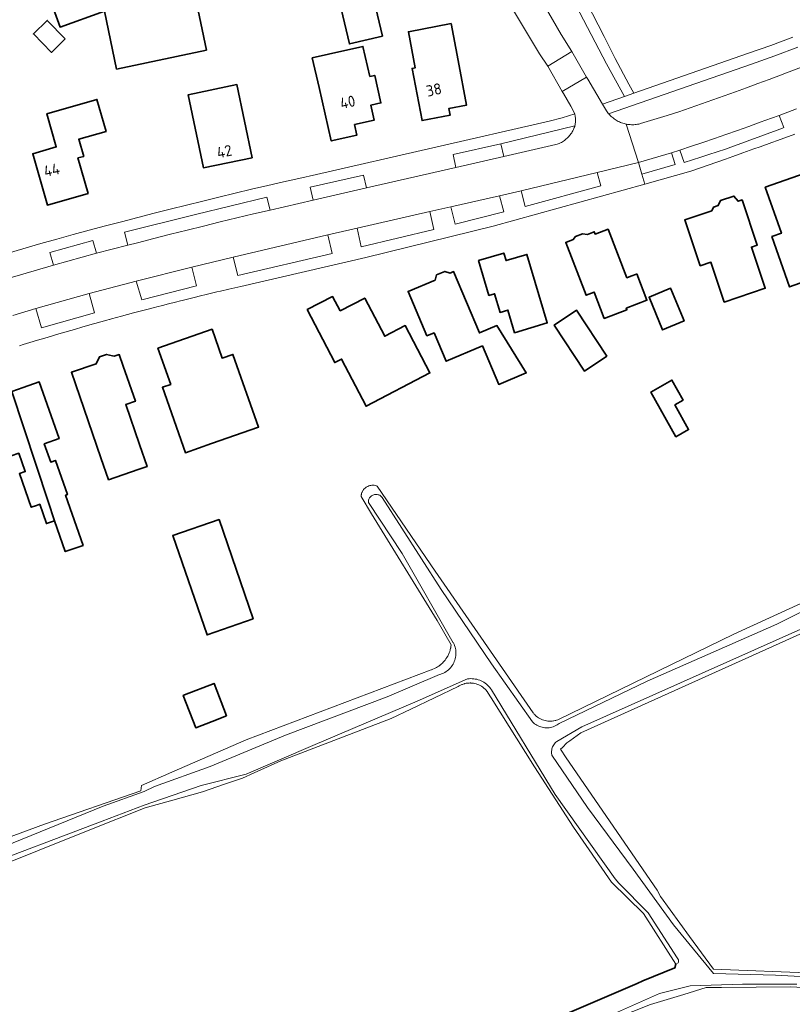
# Model space of a CAD drawing. Header units: metres. Extents: x 244832 to 245816, y 594581 to 595225.
# Tile 7 of 34: x 245177 to 245302, y 594706 to 594865. Entities that reach past the tile are written whole.
import ezdxf
from ezdxf.enums import TextEntityAlignment as Align

# ---------------------------------------------------------------- set-up
doc = ezdxf.new("R2010")
doc.units = ezdxf.units.M
for name, color, linetype, lineweight in [('B-XX-GK-BESCHOEIING-G', 130, 'GK-BESCHOEIING', 35), ('B-XX-GR-GROENVOORZIENING-GV', 80, 'Continuous', 18), ('B-XX-OG-BEBOUWING-GV', 7, 'Continuous', 35), ('B-XX-OG-BEBOUWING-T18', 10, 'Continuous', 18), ('B-XX-OG-TERREIN_ERF-GV', 7, 'Continuous', 18), ('B-XX-OG-WATER-GV', 130, 'Continuous', 18), ('B-XX-OG-WATER_SLOOT-GV', 120, 'Continuous', 18), ('B-XX-VH-VERHARDING_GESLOTEN-GV', 252, 'Continuous', 18), ('B-XX-VH-VERHARDING_OPEN-GV', 252, 'Continuous', 18)]:
    doc.layers.add(name, color=color, linetype=linetype, lineweight=lineweight)
doc.styles.add('NLCS-ISO-M-T18', font='NLCS-ISO.ttf', dxfattribs={"height": 1.8})
doc.linetypes.add('GK-BESCHOEIING', pattern='A,30,-5,[1,NLCS.SHX,S=1,R=0,X=0,Y=0],-5', length=40)

msp = doc.modelspace()

# ---------------------------------------------------------------- linework, layer by layer
at = {"layer": 'B-XX-GK-BESCHOEIING-G', "color": 252}
for points in [[(245277.91, 594709.53), (245283.09, 594711.65), (245283.26, 594712.24)], [(245177.04, 594665.24), (245179.19, 594666.11), (245181.52, 594667.28), (245183.37, 594668.33), (245195.01, 594673.41), (245210.28, 594679.88), (245218.16, 594683.44), (245218.93, 594684.2), (245233.43, 594690.38), (245243.64, 594694.93), (245257.3, 594700.7), (245276.99, 594709.1), (245277.91, 594709.53)]]:
    msp.add_lwpolyline(points, dxfattribs=at)
at = {"layer": 'B-XX-GR-GROENVOORZIENING-GV', "color": 252}
for points in [[(245265.21, 594871.29), (245261.25, 594868.91), (245264.67, 594862.96), (245266.35, 594860.2), (245266.37, 594860.21), (245268.77, 594856.07), (245268.98, 594855.7), (245271.36, 594851.67), (245274.9, 594852.91), (245272.02, 594858.23)], [(245266.84, 594848.07), (245266.87, 594848.15), (245254.87, 594845.26), (245255.34, 594843.16), (245263.8, 594845.1), (245263.98, 594845.16), (245264.16, 594845.23), (245264.34, 594845.3), (245264.51, 594845.38), (245264.68, 594845.47), (245264.85, 594845.57), (245265.01, 594845.67), (245265.17, 594845.78), (245265.32, 594845.9), (245265.47, 594846.02), (245265.61, 594846.15), (245265.75, 594846.28), (245265.88, 594846.42), (245266.01, 594846.57), (245266.13, 594846.72), (245266.24, 594846.87), (245266.35, 594847.03), (245266.45, 594847.2), (245266.54, 594847.36), (245266.63, 594847.54), (245266.71, 594847.71), (245266.78, 594847.89)], [(245283.13, 594841.89), (245282.54, 594843.76), (245277.21, 594842.23), (245277.75, 594840.31)], [(245271.08, 594838.44), (245270.5, 594840.58), (245258.16, 594837.64), (245258.83, 594835.09)], [(245255.33, 594834.19), (245254.64, 594836.81), (245246.76, 594835.02), (245247.45, 594832.22)], [(245244.01, 594831.36), (245243.32, 594834.24), (245231.55, 594831.54), (245232.22, 594828.52)], [(245227.5, 594827.46), (245226.81, 594830.48), (245211.44, 594826.86), (245212.19, 594823.88)], [(245205.48, 594822.21), (245204.71, 594825.23), (245195.69, 594822.96), (245196.63, 594819.97)], [(245188.94, 594817.85), (245188.08, 594820.96), (245179.43, 594818.53), (245180.32, 594815.41)]]:
    msp.add_lwpolyline(points, close=True, dxfattribs=at)
msp.add_lwpolyline([(245303.06, 594860.91), (245299.32, 594859.48), (245295.54, 594858.17), (245272.35, 594850.12), (245272.48, 594849.97), (245272.62, 594849.83), (245272.76, 594849.69), (245272.91, 594849.55), (245273.07, 594849.43), (245273.23, 594849.3), (245273.39, 594849.19), (245273.56, 594849.08), (245273.73, 594848.98), (245273.91, 594848.88), (245274.09, 594848.8), (245274.27, 594848.72), (245274.46, 594848.64), (245274.65, 594848.58), (245274.84, 594848.52), (245275.04, 594848.47), (245275.17, 594848.44), (245275.23, 594848.43), (245275.43, 594848.39), (245275.63, 594848.37), (245275.83, 594848.35), (245276.03, 594848.34), (245276.23, 594848.34), (245276.43, 594848.34), (245276.63, 594848.36), (245276.83, 594848.38), (245277.03, 594848.41), (245277.23, 594848.44), (245277.42, 594848.49), (245277.53, 594848.52), (245281.86, 594849.83), (245283.71, 594850.45), (245285.56, 594851.08), (245287.4, 594851.71), (245289.24, 594852.35), (245291.08, 594853), (245292.91, 594853.66), (245294.74, 594854.32), (245296.57, 594854.99), (245298.4, 594855.67), (245300.22, 594856.35), (245301.23, 594856.73), (245316.65, 594862.57)], dxfattribs=at)
at = {"layer": 'B-XX-OG-BEBOUWING-GV', "color": 252}
for points in [[(245204.74, 594871.88), (245201.35, 594881.28), (245179.95, 594873.56), (245183.35, 594864.15), (245190.53, 594866.74), (245193.3, 594867.75)], [(245207.13, 594860.44), (245205.06, 594870.23), (245193.3, 594867.75), (245190.53, 594866.74), (245192.51, 594857.35)], [(245235.64, 594862.69), (245233.76, 594870.7), (245230.86, 594870.03), (245228.42, 594869.46), (245230.29, 594861.44)], [(245184.18, 594862.25), (245181.26, 594865.24), (245179.02, 594863.06), (245181.93, 594860.06)], [(245247.93, 594858.72), (245246.78, 594864.73), (245239.86, 594863.4), (245240.98, 594857.56), (245240.45, 594857.45), (245242.07, 594849), (245246.63, 594849.87), (245246.42, 594850.97), (245249.31, 594851.53)], [(245233.58, 594856.14), (245232.48, 594861.02), (245226.88, 594859.76), (245224.26, 594859.17), (245225.38, 594854.38), (245227.33, 594845.71), (245231.51, 594846.65), (245231.13, 594848.35), (245234.28, 594849.06), (245233.74, 594851.48), (245235.41, 594851.86), (245234.4, 594856.33)], [(245214.5, 594842.99), (245212.04, 594854.84), (245204.13, 594853.2), (245206.59, 594841.35)], [(245190.81, 594847.24), (245189.32, 594852.44), (245181.2, 594850.1), (245182.74, 594844.73), (245178.91, 594843.63), (245181.3, 594835.3), (245187.89, 594837.2), (245186.25, 594842.94), (245187.18, 594843.2), (245186.39, 594845.97)], [(245297.74, 594838.2), (245300.37, 594830.73), (245298.83, 594830.19), (245301.7, 594822.05), (245303.39, 594822.65), (245310.96, 594825.4), (245310.82, 594825.84), (245308.47, 594833), (245307.14, 594836.78), (245305.73, 594836.29), (245304.25, 594840.49)], [(245287.21, 594825.47), (245288.93, 594826.05), (245291.11, 594819.59), (245297.76, 594821.82), (245295.52, 594828.49), (245296.46, 594828.81), (245293.99, 594836.15), (245293.36, 594835.93), (245292.66, 594836.77), (245290.47, 594836.04), (245290.12, 594835.24), (245289.34, 594834.98), (245289.08, 594834.38), (245284.7, 594832.91)], [(245266.58, 594829.72), (245265.38, 594829.26), (245268.69, 594820.7), (245269.98, 594821.2), (245271.64, 594816.92), (245275.3, 594818.34), (245275.2, 594818.58), (245278.57, 594819.88), (245276.92, 594824.15), (245276.88, 594824.13), (245275.96, 594823.78), (245275.3, 594823.53), (245272.26, 594831.4), (245270.16, 594830.59), (245270.01, 594830.98), (245268.91, 594830.55), (245268.1, 594830.65), (245266.99, 594830.22)], [(245251.24, 594826.32), (245252.92, 594820.65), (245253.85, 594820.92), (245254.74, 594817.9), (245256, 594818.28), (245257.09, 594814.62), (245262.38, 594816.19), (245259.08, 594827.32), (245255.7, 594826.32), (245255.33, 594827.53)], [(245242.86, 594814.1), (245244.03, 594814.59), (245245.98, 594809.99), (245251.88, 594812.48), (245254.53, 594806.22), (245258.99, 594808.1), (245254.19, 594815.77), (245251.39, 594814.58), (245247.19, 594824.52), (245246.62, 594824.27), (245245.78, 594824.54), (245244.44, 594823.97), (245244.18, 594823.15), (245239.82, 594821.31)], [(245282.43, 594821.73), (245282.39, 594821.81), (245278.9, 594820.35), (245281.1, 594815.07), (245284.59, 594816.53)], [(245228.77, 594818.15), (245227.56, 594820.48), (245223.45, 594818.35), (245227.91, 594809.78), (245229.01, 594810.35), (245232.99, 594802.7), (245243.36, 594808.09), (245239.36, 594815.77), (245236.01, 594814.03), (245232.78, 594820.23)], [(245272.06, 594810.79), (245267.12, 594818.25), (245263.51, 594815.85), (245268.45, 594808.39)], [(245201.29, 594806.24), (245199.94, 594805.77), (245203.67, 594795.15), (245207.93, 594796.64), (245215.54, 594799.31), (245211.4, 594811.1), (245209.64, 594810.49), (245208, 594815.17), (245199.23, 594812.1)], [(245196.01, 594792.43), (245197.45, 594792.92), (245196.22, 594796.47), (245193.99, 594802.95), (245195.56, 594803.5), (245193.6, 594809.18), (245192.95, 594811.07), (245192.14, 594810.79), (245191.83, 594810.87), (245190.9, 594811.1), (245189.77, 594810.71), (245189.21, 594809.59), (245185.2, 594808.21), (245189.98, 594794.31), (245191.21, 594790.77)], [(245175.53, 594805.07), (245181.42, 594787.27), (245182.44, 594784.13), (245184.2, 594779.13), (245187.09, 594780.14), (245184.24, 594788.26), (245184.38, 594788.31), (245184.54, 594788.37), (245182.59, 594793.9), (245181.83, 594793.63), (245180.79, 594796.59), (245183.19, 594797.44), (245179.96, 594806.63), (245177.35, 594805.71)], [(245284.45, 594803.66), (245282.62, 594806.92), (245279.2, 594804.99), (245283.27, 594797.74), (245285.33, 594798.9), (245283.09, 594802.9)], [(245181.42, 594787.27), (245175.53, 594805.07), (245175.52, 594805.07), (245175.49, 594805.06), (245175.62, 594804.69), (245171.59, 594803.28), (245173.33, 594798.31), (245172.81, 594798.13), (245174.19, 594794.2), (245176.65, 594795.07), (245177.7, 594792.1), (245176.76, 594791.77), (245178.67, 594786.31), (245179.52, 594786.6), (245180.05, 594786.79), (245181.14, 594783.67), (245182.44, 594784.13)], [(245214.7, 594768.22), (245209.15, 594784.31), (245201.64, 594781.72), (245207.19, 594765.63)], [(245210.37, 594752.52), (245208.33, 594757.76), (245203.53, 594755.89), (245203.33, 594755.82), (245205.37, 594750.57), (245208.01, 594751.6)]]:
    msp.add_lwpolyline(points, close=True, dxfattribs=at)
at = {"layer": 'B-XX-OG-TERREIN_ERF-GV', "color": 252}
for points in [[(245305.2, 594954.25), (245297.1, 594951.11), (245287.94, 594947.34), (245287.05, 594949.35), (245281.77, 594947.22), (245276.23, 594945.08), (245276.94, 594943.33), (245272.83, 594941.77), (245265.61, 594938.98), (245264.89, 594940.69), (245257.68, 594937.9), (245258.71, 594935.28), (245255.03, 594933.88), (245240.84, 594928.35), (245255.49, 594894.72), (245262.11, 594881.01), (245266.87, 594871.93), (245271.61, 594862.66), (245273.4, 594859.08), (245275.64, 594854.93), (245276.44, 594853.45), (245295.04, 594859.92), (245298.66, 594861.19), (245302.24, 594862.55)], [(245302.57, 594846.81), (245299.76, 594845.79), (245298.81, 594845.44), (245296.95, 594844.77), (245295.93, 594844.41), (245294.14, 594843.77), (245292.52, 594843.19), (245291.32, 594842.76), (245288.5, 594841.77), (245285.68, 594840.78), (245278.2, 594838.71), (245253.62, 594831.89), (245232.93, 594826.82), (245212.67, 594822.13), (245210.72, 594821.68), (245209.39, 594821.37), (245208.76, 594821.22), (245206.81, 594820.75), (245206.35, 594820.64), (245204.86, 594820.28), (245203.14, 594819.85), (245202.91, 594819.79), (245202.09, 594819.58), (245200.96, 594819.3), (245199.98, 594819.05), (245199.02, 594818.8), (245198.66, 594818.71), (245197.18, 594818.32), (245195.24, 594817.81), (245193.31, 594817.29), (245191.7, 594816.85), (245191.38, 594816.76), (245191.31, 594816.74), (245190.91, 594816.63), (245188.97, 594816.09), (245188.79, 594816.04), (245187.03, 594815.55), (245185.67, 594815.15), (245185.1, 594814.99), (245183.17, 594814.43), (245181.23, 594813.86), (245179.3, 594813.28), (245178.98, 594813.18), (245177.38, 594812.69), (245176.77, 594812.5)], [(245175.53, 594805.07), (245177.35, 594805.71), (245179.96, 594806.63), (245183.19, 594797.44), (245180.79, 594796.59), (245181.83, 594793.63), (245182.59, 594793.9), (245184.54, 594788.37), (245184.38, 594788.31), (245184.24, 594788.26), (245187.09, 594780.14), (245184.2, 594779.13), (245182.44, 594784.13), (245181.14, 594783.67), (245180.05, 594786.79), (245179.52, 594786.6), (245178.67, 594786.31), (245176.76, 594791.77), (245177.7, 594792.1), (245176.65, 594795.07)], [(245158.12, 594726.55), (245180.8, 594734.96), (245196.46, 594740.33), (245196.57, 594741.23), (245201.47, 594743.36), (245213.54, 594748.6), (245243.55, 594759.95), (245243.57, 594759.95), (245243.58, 594759.96), (245243.61, 594759.97), (245243.84, 594760.05), (245244.09, 594760.16), (245244.33, 594760.28), (245244.4, 594760.32), (245244.57, 594760.42), (245244.8, 594760.57), (245244.98, 594760.71), (245245.02, 594760.73), (245245.07, 594760.77), (245245.23, 594760.91), (245245.38, 594761.05), (245245.43, 594761.1), (245245.45, 594761.12), (245245.62, 594761.3), (245245.8, 594761.51), (245245.96, 594761.73), (245246.11, 594761.96), (245246.21, 594762.14), (245246.25, 594762.2), (245246.32, 594762.35), (245246.37, 594762.44), (245246.48, 594762.69), (245246.57, 594762.95), (245246.63, 594763.16), (245246.65, 594763.21), (245246.71, 594763.48), (245246.72, 594763.54), (245246.76, 594763.75), (245246.79, 594764.03), (245244.52, 594767.95), (245233.9, 594785.27), (245232.18, 594788.06), (245232.2, 594788.21), (245232.22, 594788.34), (245232.23, 594788.39), (245232.24, 594788.44), (245232.27, 594788.55), (245232.33, 594788.72), (245232.36, 594788.77), (245232.4, 594788.87), (245232.49, 594789.02), (245232.51, 594789.04), (245232.6, 594789.17), (245232.69, 594789.28), (245232.71, 594789.3), (245232.84, 594789.42), (245232.92, 594789.49), (245232.97, 594789.53), (245233.02, 594789.55), (245233.12, 594789.62), (245233.27, 594789.7), (245233.43, 594789.77), (245233.6, 594789.82), (245233.77, 594789.86), (245233.95, 594789.88), (245234.12, 594789.88), (245234.29, 594789.87), (245234.45, 594789.85), (245234.47, 594789.84), (245234.64, 594789.8), (245234.69, 594789.78), (245234.8, 594789.74), (245244.19, 594775.95), (245260.11, 594753.01), (245260.13, 594752.97), (245260.28, 594752.79), (245260.42, 594752.64), (245260.44, 594752.62), (245260.45, 594752.61), (245260.61, 594752.46), (245260.79, 594752.31), (245260.98, 594752.18), (245261.18, 594752.06), (245261.39, 594751.95), (245261.6, 594751.86), (245261.82, 594751.78), (245262.04, 594751.72), (245262.27, 594751.67), (245262.5, 594751.64), (245262.52, 594751.64), (245262.73, 594751.63), (245262.76, 594751.63), (245262.97, 594751.63), (245263.2, 594751.65), (245263.42, 594751.68), (245263.43, 594751.68), (245263.46, 594751.69), (245263.66, 594751.73), (245263.8, 594751.77), (245263.88, 594751.79), (245264.08, 594751.86), (245264.1, 594751.87), (245292.64, 594765.74), (245314.53, 594775.76)], [(245316.94, 594771.87), (245267.86, 594749.75), (245266.07, 594748.47), (245265.58, 594748.12), (245264.84, 594747.39), (245264.54, 594747.09), (245265.47, 594745.68), (245280.21, 594724.21), (245280.77, 594723.23), (245285.44, 594716.7), (245289.35, 594711.44), (245305.88, 594710.78)], [(245262.92, 594703.1), (245276.99, 594709.1), (245277.91, 594709.53), (245283.09, 594711.65), (245283.2, 594712.02), (245283.26, 594712.24), (245277.98, 594720.47), (245272.82, 594725.52), (245266.64, 594734.47), (245260.32, 594744.23), (245253.3, 594755.42), (245252.72, 594756.36), (245252.69, 594756.38), (245252.61, 594756.5), (245252.45, 594756.68), (245252.29, 594756.85), (245252.12, 594757), (245252.11, 594757.01), (245251.92, 594757.15), (245251.73, 594757.29), (245251.52, 594757.41), (245251.31, 594757.51), (245251.09, 594757.6), (245250.87, 594757.68), (245250.64, 594757.74), (245250.4, 594757.78), (245250.17, 594757.81), (245249.98, 594757.82), (245249.93, 594757.83), (245249.87, 594757.83), (245249.7, 594757.82), (245249.46, 594757.81), (245249.26, 594757.78), (245249.23, 594757.77), (245249.05, 594757.73), (245249, 594757.72), (245248.94, 594757.71), (245248.77, 594757.66), (245248.62, 594757.6), (245248.55, 594757.58), (245248.33, 594757.48), (245248.12, 594757.37), (245247.92, 594757.25), (245240.23, 594753.59), (245237.07, 594752.08), (245219.15, 594745.23), (245214.86, 594743.27), (245212.92, 594742.38), (245210.03, 594741.4), (245206.45, 594740.19), (245201.64, 594738.83), (245197.17, 594737.56), (245187.93, 594733.89), (245179.97, 594730.72), (245168.96, 594726.34)], [(245305.8, 594708.33), (245301.93, 594708.54), (245290.66, 594708.46), (245288.19, 594708.45), (245284.54, 594707.33), (245279.14, 594705.69)]]:
    msp.add_lwpolyline(points, dxfattribs=at)
for points in [[(245190.53, 594866.74), (245183.35, 594864.15), (245179.95, 594873.56), (245201.35, 594881.28), (245204.74, 594871.88), (245193.3, 594867.75), (245205.06, 594870.23), (245207.13, 594860.44), (245192.51, 594857.35)], [(245228.42, 594869.46), (245230.86, 594870.03), (245233.76, 594870.7), (245235.64, 594862.69), (245230.29, 594861.44)], [(245179.02, 594863.06), (245181.26, 594865.24), (245184.18, 594862.25), (245181.93, 594860.06)], [(245240.45, 594857.45), (245240.98, 594857.56), (245239.86, 594863.4), (245246.78, 594864.73), (245247.93, 594858.72), (245249.31, 594851.53), (245246.42, 594850.97), (245246.63, 594849.87), (245242.07, 594849)], [(245225.38, 594854.38), (245224.26, 594859.17), (245226.88, 594859.76), (245232.48, 594861.02), (245233.58, 594856.14), (245234.4, 594856.33), (245235.41, 594851.86), (245233.74, 594851.48), (245234.28, 594849.06), (245231.13, 594848.35), (245231.51, 594846.65), (245227.33, 594845.71)], [(245204.13, 594853.2), (245212.04, 594854.84), (245214.5, 594842.99), (245206.59, 594841.35)], [(245181.2, 594850.1), (245189.32, 594852.44), (245190.81, 594847.24), (245186.39, 594845.97), (245187.18, 594843.2), (245186.25, 594842.94), (245187.89, 594837.2), (245181.3, 594835.3), (245178.91, 594843.63), (245182.74, 594844.73)], [(245297.74, 594838.2), (245304.25, 594840.49), (245305.73, 594836.29), (245307.14, 594836.78), (245308.47, 594833), (245310.82, 594825.84), (245310.96, 594825.4), (245303.39, 594822.65), (245301.7, 594822.05), (245298.83, 594830.19), (245300.37, 594830.73)], [(245284.7, 594832.91), (245289.08, 594834.38), (245289.34, 594834.98), (245290.12, 594835.24), (245290.47, 594836.04), (245292.66, 594836.77), (245293.36, 594835.93), (245293.99, 594836.15), (245296.46, 594828.81), (245295.52, 594828.49), (245297.76, 594821.82), (245291.11, 594819.59), (245288.93, 594826.05), (245287.21, 594825.47)], [(245265.38, 594829.26), (245266.58, 594829.72), (245266.99, 594830.22), (245268.1, 594830.65), (245268.91, 594830.55), (245270.01, 594830.98), (245270.16, 594830.59), (245272.26, 594831.4), (245275.3, 594823.53), (245275.96, 594823.78), (245276.88, 594824.13), (245276.92, 594824.15), (245278.57, 594819.88), (245275.2, 594818.58), (245275.3, 594818.34), (245271.64, 594816.92), (245269.98, 594821.2), (245268.69, 594820.7)], [(245252.92, 594820.65), (245251.24, 594826.32), (245255.33, 594827.53), (245255.7, 594826.32), (245259.08, 594827.32), (245262.38, 594816.19), (245257.09, 594814.62), (245256, 594818.28), (245254.74, 594817.9), (245253.85, 594820.92)], [(245245.98, 594809.99), (245244.03, 594814.59), (245242.86, 594814.1), (245239.82, 594821.31), (245244.18, 594823.15), (245244.44, 594823.97), (245245.78, 594824.54), (245246.62, 594824.27), (245247.19, 594824.52), (245251.39, 594814.58), (245254.19, 594815.77), (245258.99, 594808.1), (245254.53, 594806.22), (245251.88, 594812.48)], [(245281.1, 594815.07), (245278.9, 594820.35), (245282.39, 594821.81), (245282.43, 594821.73), (245284.59, 594816.53)], [(245232.99, 594802.7), (245229.01, 594810.35), (245227.91, 594809.78), (245223.45, 594818.35), (245227.56, 594820.48), (245228.77, 594818.15), (245232.78, 594820.23), (245236.01, 594814.03), (245239.36, 594815.77), (245243.36, 594808.09)], [(245263.51, 594815.85), (245267.12, 594818.25), (245272.06, 594810.79), (245268.45, 594808.39)], [(245207.93, 594796.64), (245203.67, 594795.15), (245199.94, 594805.77), (245201.29, 594806.24), (245199.23, 594812.1), (245208, 594815.17), (245209.64, 594810.49), (245211.4, 594811.1), (245215.54, 594799.31)], [(245191.21, 594790.77), (245189.98, 594794.31), (245185.2, 594808.21), (245189.21, 594809.59), (245189.77, 594810.71), (245190.9, 594811.1), (245191.83, 594810.87), (245192.14, 594810.79), (245192.95, 594811.07), (245193.6, 594809.18), (245195.56, 594803.5), (245193.99, 594802.95), (245196.22, 594796.47), (245197.45, 594792.92), (245196.01, 594792.43)], [(245279.2, 594804.99), (245282.62, 594806.92), (245284.45, 594803.66), (245283.09, 594802.9), (245285.33, 594798.9), (245283.27, 594797.74)], [(245214.7, 594768.22), (245207.19, 594765.63), (245201.64, 594781.72), (245209.15, 594784.31)], [(245205.37, 594750.57), (245203.33, 594755.82), (245203.53, 594755.89), (245208.33, 594757.76), (245210.37, 594752.52), (245208.01, 594751.6)]]:
    msp.add_lwpolyline(points, close=True, dxfattribs=at)
at = {"layer": 'B-XX-OG-WATER-GV', "color": 252}
for points in [[(245315.75, 594775.46), (245299.66, 594767.34), (245278.61, 594758.12), (245264.33, 594751.25), (245264.18, 594751.14), (245263.99, 594751.02), (245263.79, 594750.91), (245263.58, 594750.81), (245263.37, 594750.73), (245263.15, 594750.67), (245262.93, 594750.61), (245262.7, 594750.58), (245262.48, 594750.56), (245262.25, 594750.56), (245262.02, 594750.57), (245261.79, 594750.6), (245261.57, 594750.65), (245261.35, 594750.7), (245261.13, 594750.78), (245260.92, 594750.87), (245260.72, 594750.98), (245260.52, 594751.09), (245260.34, 594751.23), (245260.16, 594751.37), (245259.99, 594751.53), (245253.33, 594760.93), (245245.17, 594772.98), (245235.6, 594787.89), (245235.52, 594787.98), (245235.42, 594788.08), (245235.31, 594788.17), (245235.2, 594788.25), (245235.07, 594788.31), (245234.94, 594788.35), (245234.8, 594788.39), (245234.66, 594788.4), (245234.52, 594788.4), (245234.38, 594788.38), (245234.24, 594788.35), (245234.11, 594788.3), (245233.98, 594788.24), (245233.87, 594788.17), (245233.76, 594788.08), (245233.66, 594787.97), (245233.57, 594787.86), (245233.5, 594787.74), (245233.44, 594787.61), (245233.4, 594787.48), (245233.37, 594787.34), (245233.36, 594787.2), (245233.36, 594787.06), (245238.83, 594778.82), (245247.15, 594764.35), (245247.17, 594764.32), (245247.27, 594764.1), (245247.36, 594763.88), (245247.43, 594763.65), (245247.49, 594763.42), (245247.54, 594763.19), (245247.56, 594762.95), (245247.58, 594762.71), (245247.57, 594762.47), (245247.55, 594762.23), (245247.51, 594761.99), (245247.46, 594761.76), (245247.39, 594761.53), (245247.31, 594761.31), (245247.21, 594761.09), (245247.1, 594760.88), (245246.98, 594760.68), (245246.84, 594760.48), (245246.68, 594760.3), (245246.52, 594760.12), (245246.35, 594759.96), (245246.16, 594759.81), (245245.97, 594759.67), (245245.76, 594759.54), (245245.55, 594759.43), (245245.33, 594759.34), (245245.11, 594759.26), (245244.88, 594759.19), (245236.41, 594755.58), (245219.91, 594749.34), (245207.69, 594744.26), (245198.69, 594741.02), (245196.99, 594740.25), (245190.35, 594737.84), (245174.26, 594731.34)], [(245308.45, 594709.96), (245299.42, 594710.46), (245289.36, 594710.73), (245282.86, 594718.62), (245276.3, 594727.65), (245268.92, 594737.66), (245263.14, 594746.14), (245263.13, 594746.22), (245263.1, 594746.4), (245263.09, 594746.59), (245263.09, 594746.77), (245263.11, 594746.96), (245263.15, 594747.14), (245263.2, 594747.32), (245263.26, 594747.49), (245263.35, 594747.66), (245263.44, 594747.82), (245263.55, 594747.97), (245263.67, 594748.11), (245263.8, 594748.24), (245263.95, 594748.36), (245268, 594750.74), (245316.03, 594772.14)], [(245169.29, 594727.53), (245190.2, 594735.43), (245196.98, 594738.02), (245206.22, 594741.2), (245213.53, 594743.06), (245224.35, 594747.67), (245241.28, 594754.88), (245249.45, 594758.49), (245249.7, 594758.52), (245249.95, 594758.53), (245250.2, 594758.52), (245250.45, 594758.5), (245250.7, 594758.47), (245250.95, 594758.42), (245251.19, 594758.35), (245251.43, 594758.27), (245251.66, 594758.17), (245251.88, 594758.06), (245252.1, 594757.94), (245252.31, 594757.8), (245252.51, 594757.64), (245252.7, 594757.48), (245252.88, 594757.3), (245253.05, 594757.11), (245253.2, 594756.92), (245253.35, 594756.71), (245253.35, 594756.71), (245263.69, 594739.75), (245273.4, 594726.05), (245274, 594725.36), (245278.77, 594720.58), (245283.45, 594713.27), (245283.66, 594712.92), (245283.69, 594712.72), (245283.68, 594712.58), (245283.61, 594712.48), (245283.26, 594712.24), (245283.2, 594712.02), (245283.09, 594711.65), (245277.91, 594709.53), (245276.99, 594709.1), (245262.92, 594703.1)], [(245268.92, 594702.29), (245280.59, 594707.49), (245285.6, 594708.71), (245294.04, 594709), (245302.9, 594708.99)]]:
    msp.add_lwpolyline(points, dxfattribs=at)
at = {"layer": 'B-XX-OG-WATER_SLOOT-GV', "color": 252}
for points in [[(245314.53, 594775.76), (245292.64, 594765.74), (245264.1, 594751.87), (245264.08, 594751.86), (245263.88, 594751.79), (245263.8, 594751.77), (245263.66, 594751.73), (245263.46, 594751.69), (245263.43, 594751.68), (245263.42, 594751.68), (245263.2, 594751.65), (245262.97, 594751.63), (245262.76, 594751.63), (245262.73, 594751.63), (245262.52, 594751.64), (245262.5, 594751.64), (245262.27, 594751.67), (245262.04, 594751.72), (245261.82, 594751.78), (245261.6, 594751.86), (245261.39, 594751.95), (245261.18, 594752.06), (245260.98, 594752.18), (245260.79, 594752.31), (245260.61, 594752.46), (245260.45, 594752.61), (245260.44, 594752.62), (245260.42, 594752.64), (245260.28, 594752.79), (245260.13, 594752.97), (245260.11, 594753.01), (245244.19, 594775.95), (245234.8, 594789.74), (245234.69, 594789.78), (245234.64, 594789.8), (245234.47, 594789.84), (245234.45, 594789.85), (245234.29, 594789.87), (245234.12, 594789.88), (245233.95, 594789.88), (245233.77, 594789.86), (245233.6, 594789.82), (245233.43, 594789.77), (245233.27, 594789.7), (245233.12, 594789.62), (245233.02, 594789.55), (245232.97, 594789.53), (245232.92, 594789.49), (245232.84, 594789.42), (245232.71, 594789.3), (245232.69, 594789.28), (245232.6, 594789.17), (245232.51, 594789.04), (245232.49, 594789.02), (245232.4, 594788.87), (245232.36, 594788.77), (245232.33, 594788.72), (245232.27, 594788.55), (245232.24, 594788.44), (245232.23, 594788.39), (245232.22, 594788.34), (245232.2, 594788.21), (245232.18, 594788.06), (245233.9, 594785.27), (245244.52, 594767.95), (245246.79, 594764.03), (245246.76, 594763.75), (245246.72, 594763.54), (245246.71, 594763.48), (245246.65, 594763.21), (245246.63, 594763.16), (245246.57, 594762.95), (245246.48, 594762.69), (245246.37, 594762.44), (245246.32, 594762.35), (245246.25, 594762.2), (245246.21, 594762.14), (245246.11, 594761.96), (245245.96, 594761.73), (245245.8, 594761.51), (245245.62, 594761.3), (245245.45, 594761.12), (245245.43, 594761.1), (245245.38, 594761.05), (245245.23, 594760.91), (245245.07, 594760.77), (245245.02, 594760.73), (245244.98, 594760.71), (245244.8, 594760.57), (245244.57, 594760.42), (245244.4, 594760.32), (245244.33, 594760.28), (245244.09, 594760.16), (245243.84, 594760.05), (245243.61, 594759.97), (245243.58, 594759.96), (245243.57, 594759.95), (245243.55, 594759.95), (245213.54, 594748.6), (245201.47, 594743.36), (245196.57, 594741.23), (245196.46, 594740.33), (245180.8, 594734.96), (245158.12, 594726.55)], [(245174.26, 594731.34), (245190.35, 594737.84), (245196.99, 594740.25), (245198.69, 594741.02), (245207.69, 594744.26), (245219.91, 594749.34), (245236.41, 594755.58), (245244.88, 594759.19), (245245.11, 594759.26), (245245.33, 594759.34), (245245.55, 594759.43), (245245.76, 594759.54), (245245.97, 594759.67), (245246.16, 594759.81), (245246.35, 594759.96), (245246.52, 594760.12), (245246.68, 594760.3), (245246.84, 594760.48), (245246.98, 594760.68), (245247.1, 594760.88), (245247.21, 594761.09), (245247.31, 594761.31), (245247.39, 594761.53), (245247.46, 594761.76), (245247.51, 594761.99), (245247.55, 594762.23), (245247.57, 594762.47), (245247.58, 594762.71), (245247.56, 594762.95), (245247.54, 594763.19), (245247.49, 594763.42), (245247.43, 594763.65), (245247.36, 594763.88), (245247.27, 594764.1), (245247.17, 594764.32), (245247.15, 594764.35), (245238.83, 594778.82), (245233.36, 594787.06), (245233.36, 594787.2), (245233.37, 594787.34), (245233.4, 594787.48), (245233.44, 594787.61), (245233.5, 594787.74), (245233.57, 594787.86), (245233.66, 594787.97), (245233.76, 594788.08), (245233.87, 594788.17), (245233.98, 594788.24), (245234.11, 594788.3), (245234.24, 594788.35), (245234.38, 594788.38), (245234.52, 594788.4), (245234.66, 594788.4), (245234.8, 594788.39), (245234.94, 594788.35), (245235.07, 594788.31), (245235.2, 594788.25), (245235.31, 594788.17), (245235.42, 594788.08), (245235.52, 594787.98), (245235.6, 594787.89), (245245.17, 594772.98), (245253.33, 594760.93), (245259.99, 594751.53), (245260.16, 594751.37), (245260.34, 594751.23), (245260.52, 594751.09), (245260.72, 594750.98), (245260.92, 594750.87), (245261.13, 594750.78), (245261.35, 594750.7), (245261.57, 594750.65), (245261.79, 594750.6), (245262.02, 594750.57), (245262.25, 594750.56), (245262.48, 594750.56), (245262.7, 594750.58), (245262.93, 594750.61), (245263.15, 594750.67), (245263.37, 594750.73), (245263.58, 594750.81), (245263.79, 594750.91), (245263.99, 594751.02), (245264.18, 594751.14), (245264.33, 594751.25), (245278.61, 594758.12), (245299.66, 594767.34), (245315.75, 594775.46)], [(245316.03, 594772.14), (245268, 594750.74), (245263.95, 594748.36), (245263.8, 594748.24), (245263.67, 594748.11), (245263.55, 594747.97), (245263.44, 594747.82), (245263.35, 594747.66), (245263.26, 594747.49), (245263.2, 594747.32), (245263.15, 594747.14), (245263.11, 594746.96), (245263.09, 594746.77), (245263.09, 594746.59), (245263.1, 594746.4), (245263.13, 594746.22), (245263.14, 594746.14), (245268.92, 594737.66), (245276.3, 594727.65), (245282.86, 594718.62), (245289.36, 594710.73), (245299.42, 594710.46), (245308.45, 594709.96)], [(245305.88, 594710.78), (245289.35, 594711.44), (245285.44, 594716.7), (245280.77, 594723.23), (245280.21, 594724.21), (245265.47, 594745.68), (245264.54, 594747.09), (245264.84, 594747.39), (245265.58, 594748.12), (245266.07, 594748.47), (245267.86, 594749.75), (245316.94, 594771.87)], [(245168.96, 594726.34), (245179.97, 594730.72), (245187.93, 594733.89), (245197.17, 594737.56), (245201.64, 594738.83), (245206.45, 594740.19), (245210.03, 594741.4), (245212.92, 594742.38), (245214.86, 594743.27), (245219.15, 594745.23), (245237.07, 594752.08), (245240.23, 594753.59), (245247.92, 594757.25), (245248.12, 594757.37), (245248.33, 594757.48), (245248.55, 594757.58), (245248.62, 594757.6), (245248.77, 594757.66), (245248.94, 594757.71), (245249, 594757.72), (245249.05, 594757.73), (245249.23, 594757.77), (245249.26, 594757.78), (245249.46, 594757.81), (245249.7, 594757.82), (245249.87, 594757.83), (245249.93, 594757.83), (245249.98, 594757.82), (245250.17, 594757.81), (245250.4, 594757.78), (245250.64, 594757.74), (245250.87, 594757.68), (245251.09, 594757.6), (245251.31, 594757.51), (245251.52, 594757.41), (245251.73, 594757.29), (245251.92, 594757.15), (245252.11, 594757.01), (245252.12, 594757), (245252.29, 594756.85), (245252.45, 594756.68), (245252.61, 594756.5), (245252.69, 594756.38), (245252.72, 594756.36), (245253.3, 594755.42), (245260.32, 594744.23), (245266.64, 594734.47), (245272.82, 594725.52), (245277.98, 594720.47), (245283.26, 594712.24), (245283.61, 594712.48), (245283.68, 594712.58), (245283.69, 594712.72), (245283.66, 594712.92), (245283.45, 594713.27), (245278.77, 594720.58), (245274, 594725.36), (245273.4, 594726.05), (245263.69, 594739.75), (245253.35, 594756.71), (245253.35, 594756.71), (245253.2, 594756.92), (245253.05, 594757.11), (245252.88, 594757.3), (245252.7, 594757.48), (245252.51, 594757.64), (245252.31, 594757.8), (245252.1, 594757.94), (245251.88, 594758.06), (245251.66, 594758.17), (245251.43, 594758.27), (245251.19, 594758.35), (245250.95, 594758.42), (245250.7, 594758.47), (245250.45, 594758.5), (245250.2, 594758.52), (245249.95, 594758.53), (245249.7, 594758.52), (245249.45, 594758.49), (245241.28, 594754.88), (245224.35, 594747.67), (245213.53, 594743.06), (245206.22, 594741.2), (245196.98, 594738.02), (245190.2, 594735.43), (245169.29, 594727.53)], [(245302.9, 594708.99), (245294.04, 594709), (245285.6, 594708.71), (245280.59, 594707.49), (245268.92, 594702.29), (245258.57, 594697.78), (245252.78, 594695.27), (245279.14, 594705.69), (245284.54, 594707.33), (245288.19, 594708.45), (245290.66, 594708.46), (245301.93, 594708.54), (245305.8, 594708.33)]]:
    msp.add_lwpolyline(points, dxfattribs=at)
at = {"layer": 'B-XX-VH-VERHARDING_GESLOTEN-GV', "color": 252}
msp.add_lwpolyline([(245252.07, 594875.02), (245261.14, 594859.85), (245262.47, 594857.81), (245266.35, 594860.2), (245264.67, 594862.96), (245261.25, 594868.91)], dxfattribs=at)
at = {"layer": 'B-XX-VH-VERHARDING_OPEN-GV', "color": 252}
for points in [[(245265.21, 594871.29), (245272.02, 594858.23), (245274.9, 594852.91), (245276.44, 594853.45), (245275.64, 594854.93), (245273.4, 594859.08), (245271.61, 594862.66), (245266.87, 594871.93)], [(245302.24, 594862.55), (245298.66, 594861.19), (245295.04, 594859.92), (245276.44, 594853.45), (245274.9, 594852.91), (245271.36, 594851.67), (245272, 594850.57), (245272.35, 594850.12), (245295.54, 594858.17), (245299.32, 594859.48), (245303.06, 594860.91)], [(245316.65, 594862.57), (245301.23, 594856.73), (245300.22, 594856.35), (245298.4, 594855.67), (245296.57, 594854.99), (245294.74, 594854.32), (245292.91, 594853.66), (245291.08, 594853), (245289.24, 594852.35), (245287.4, 594851.71), (245285.56, 594851.08), (245283.71, 594850.45), (245281.86, 594849.83), (245277.53, 594848.52), (245277.42, 594848.49), (245277.23, 594848.44), (245277.03, 594848.41), (245276.83, 594848.38), (245276.63, 594848.36), (245276.43, 594848.34), (245276.23, 594848.34), (245276.03, 594848.34), (245275.83, 594848.35), (245275.63, 594848.37), (245275.43, 594848.39), (245275.23, 594848.43), (245275.17, 594848.44), (245277.21, 594842.23), (245282.54, 594843.76), (245283.92, 594844.22), (245285.79, 594844.84), (245287.65, 594845.47), (245289.51, 594846.11), (245291.37, 594846.75), (245293.23, 594847.4), (245295.08, 594848.06), (245296.93, 594848.73), (245298.78, 594849.4), (245300.01, 594849.85), (245302.83, 594850.91)], [(245175.7, 594817.42), (245179.43, 594818.53), (245188.08, 594820.96), (245195.69, 594822.96), (245204.71, 594825.23), (245211.44, 594826.86), (245226.81, 594830.48), (245231.55, 594831.54), (245243.32, 594834.24), (245246.76, 594835.02), (245254.64, 594836.81), (245258.16, 594837.64), (245270.5, 594840.58), (245277.21, 594842.23), (245275.17, 594848.44), (245275.04, 594848.47), (245274.84, 594848.52), (245274.65, 594848.58), (245274.46, 594848.64), (245274.27, 594848.72), (245274.09, 594848.8), (245273.91, 594848.88), (245273.73, 594848.98), (245273.56, 594849.08), (245273.39, 594849.19), (245273.23, 594849.3), (245273.07, 594849.43), (245272.91, 594849.55), (245272.76, 594849.69), (245272.62, 594849.83), (245272.48, 594849.97), (245272.35, 594850.12), (245272, 594850.57), (245271.36, 594851.67), (245268.98, 594855.7), (245268.77, 594856.07), (245264.82, 594853.71), (245265.01, 594853.38), (245266.21, 594851.33), (245266.84, 594850.11), (245266.87, 594849.97), (245266.91, 594849.79), (245266.93, 594849.61), (245266.95, 594849.43), (245266.97, 594849.24), (245266.97, 594849.06), (245266.97, 594848.88), (245266.95, 594848.7), (245266.93, 594848.51), (245266.91, 594848.33), (245266.87, 594848.15), (245266.84, 594848.07), (245266.78, 594847.89), (245266.71, 594847.71), (245266.63, 594847.54), (245266.54, 594847.36), (245266.45, 594847.2), (245266.35, 594847.03), (245266.24, 594846.87), (245266.13, 594846.72), (245266.01, 594846.57), (245265.88, 594846.42), (245265.75, 594846.28), (245265.61, 594846.15), (245265.47, 594846.02), (245265.32, 594845.9), (245265.17, 594845.78), (245265.01, 594845.67), (245264.85, 594845.57), (245264.68, 594845.47), (245264.51, 594845.38), (245264.34, 594845.3), (245264.16, 594845.23), (245263.98, 594845.16), (245263.8, 594845.1), (245255.34, 594843.16), (245247.58, 594841.4), (245233.05, 594838.09), (245224.39, 594836.11), (245217.41, 594834.5), (245214.72, 594833.86), (245212.02, 594833.22), (245209.33, 594832.57), (245206.64, 594831.91), (245203.95, 594831.24), (245201.26, 594830.57), (245198.58, 594829.89), (245195.89, 594829.2), (245194.34, 594828.79), (245189.23, 594827.5), (245182.27, 594825.56), (245174.7, 594823.37)], [(245174.7, 594823.37), (245182.27, 594825.56), (245181.68, 594827.61), (245188.67, 594829.55), (245189.23, 594827.5), (245194.34, 594828.79), (245193.78, 594830.89), (245205.32, 594833.78), (245216.89, 594836.57), (245217.41, 594834.5), (245224.39, 594836.11), (245223.91, 594838.19), (245232.55, 594840.18), (245233.05, 594838.09), (245247.58, 594841.4), (245247.13, 594843.48), (245254.87, 594845.26), (245266.87, 594848.15), (245266.91, 594848.33), (245266.93, 594848.51), (245266.95, 594848.7), (245266.97, 594848.88), (245266.97, 594849.06), (245266.97, 594849.24), (245266.95, 594849.43), (245266.93, 594849.61), (245266.91, 594849.79), (245266.87, 594849.97), (245266.84, 594850.11), (245264.79, 594849.47), (245262.72, 594848.91), (245224.93, 594840.29), (245222.08, 594839.64), (245219.57, 594839.07), (245217.05, 594838.48), (245214.41, 594837.86), (245211.77, 594837.23), (245209.13, 594836.59), (245206.49, 594835.95), (245203.85, 594835.3), (245201.22, 594834.64), (245198.59, 594833.97), (245195.96, 594833.3), (245193.33, 594832.61), (245190.7, 594831.92), (245188.08, 594831.22), (245185.46, 594830.52), (245182.84, 594829.8), (245180.22, 594829.08), (245180.21, 594829.08), (245164.67, 594824.49)], [(245302.83, 594850.91), (245300.01, 594849.85), (245300.76, 594847.87), (245300.55, 594847.79), (245299.24, 594847.28), (245297.92, 594846.78), (245296.6, 594846.29), (245295.28, 594845.81), (245293.95, 594845.33), (245292.62, 594844.86), (245291.29, 594844.39), (245289.96, 594843.94), (245288.62, 594843.49), (245287.29, 594843.05), (245285.94, 594842.62), (245284.6, 594842.19), (245283.92, 594844.22), (245282.54, 594843.76), (245283.13, 594841.89), (245277.75, 594840.31), (245278.2, 594838.71), (245285.68, 594840.78), (245288.5, 594841.77), (245291.32, 594842.76), (245292.52, 594843.19), (245294.14, 594843.77), (245295.93, 594844.41), (245296.95, 594844.77), (245298.81, 594845.44), (245299.76, 594845.79), (245302.57, 594846.81)], [(245176.77, 594812.5), (245177.38, 594812.69), (245178.98, 594813.18), (245179.3, 594813.28), (245181.23, 594813.86), (245183.17, 594814.43), (245185.1, 594814.99), (245185.67, 594815.15), (245187.03, 594815.55), (245188.79, 594816.04), (245188.97, 594816.09), (245190.91, 594816.63), (245191.31, 594816.74), (245191.38, 594816.76), (245191.7, 594816.85), (245193.31, 594817.29), (245195.24, 594817.81), (245197.18, 594818.32), (245198.66, 594818.71), (245199.02, 594818.8), (245199.98, 594819.05), (245200.96, 594819.3), (245202.09, 594819.58), (245202.91, 594819.79), (245203.14, 594819.85), (245204.86, 594820.28), (245206.35, 594820.64), (245206.81, 594820.75), (245208.76, 594821.22), (245209.39, 594821.37), (245210.72, 594821.68), (245212.67, 594822.13), (245232.93, 594826.82), (245253.62, 594831.89), (245278.2, 594838.71), (245277.75, 594840.31), (245277.21, 594842.23), (245270.5, 594840.58), (245271.08, 594838.44), (245258.83, 594835.09), (245258.16, 594837.64), (245254.64, 594836.81), (245255.33, 594834.19), (245247.45, 594832.22), (245246.76, 594835.02), (245243.32, 594834.24), (245244.01, 594831.36), (245232.22, 594828.52), (245231.55, 594831.54), (245226.81, 594830.48), (245227.5, 594827.46), (245212.19, 594823.88), (245211.44, 594826.86), (245204.71, 594825.23), (245205.48, 594822.21), (245196.63, 594819.97), (245195.69, 594822.96), (245188.08, 594820.96), (245188.94, 594817.85), (245180.32, 594815.41), (245179.43, 594818.53), (245175.7, 594817.42)]]:
    msp.add_lwpolyline(points, dxfattribs=at)
for points in [[(245266.37, 594860.21), (245266.35, 594860.2), (245262.47, 594857.81), (245264.82, 594853.71), (245268.77, 594856.07)], [(245300.76, 594847.87), (245300.01, 594849.85), (245298.78, 594849.4), (245296.93, 594848.73), (245295.08, 594848.06), (245293.23, 594847.4), (245291.37, 594846.75), (245289.51, 594846.11), (245287.65, 594845.47), (245285.79, 594844.84), (245283.92, 594844.22), (245284.6, 594842.19), (245285.94, 594842.62), (245287.29, 594843.05), (245288.62, 594843.49), (245289.96, 594843.94), (245291.29, 594844.39), (245292.62, 594844.86), (245293.95, 594845.33), (245295.28, 594845.81), (245296.6, 594846.29), (245297.92, 594846.78), (245299.24, 594847.28), (245300.55, 594847.79)], [(245255.34, 594843.16), (245254.87, 594845.26), (245247.13, 594843.48), (245247.58, 594841.4)], [(245233.05, 594838.09), (245232.55, 594840.18), (245223.91, 594838.19), (245224.39, 594836.11)], [(245217.41, 594834.5), (245216.89, 594836.57), (245205.32, 594833.78), (245193.78, 594830.89), (245194.34, 594828.79), (245195.89, 594829.2), (245198.58, 594829.89), (245201.26, 594830.57), (245203.95, 594831.24), (245206.64, 594831.91), (245209.33, 594832.57), (245212.02, 594833.22), (245214.72, 594833.86)], [(245189.23, 594827.5), (245188.67, 594829.55), (245181.68, 594827.61), (245182.27, 594825.56)]]:
    msp.add_lwpolyline(points, close=True, dxfattribs=at)

# ---------------------------------------------------------------- texts
at = {"layer": 'B-XX-OG-BEBOUWING-T18', "color": 252, "style": 'NLCS-ISO-M-T18'}
for s, rotation, p in [('38', 12.4, (245244, 594854)), ('40', 12.3, (245230, 594852)), ('42', 12.3, (245210, 594844)), ('44', 12.3, (245182, 594841))]:
    msp.add_text(s, height=1.8, rotation=rotation, dxfattribs=at).set_placement(p, align=Align.MIDDLE_CENTER)

doc.saveas('drawing.dxf')
